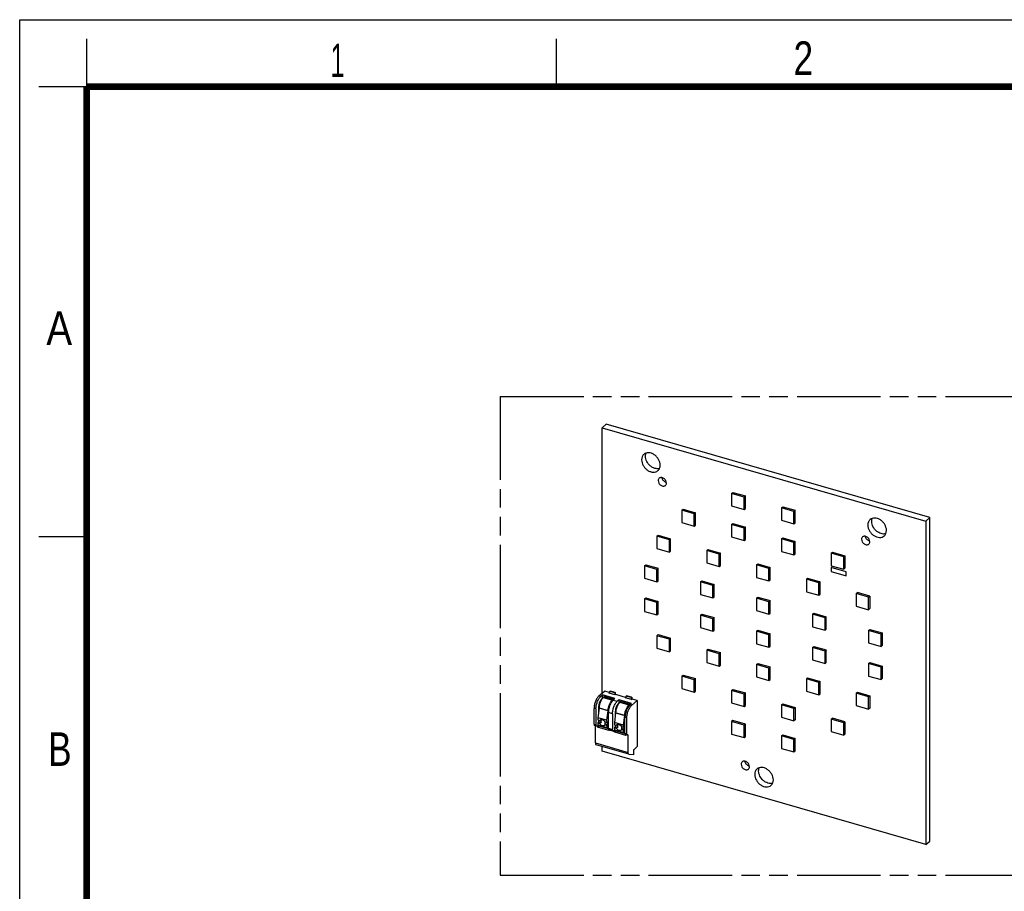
# Model space of a CAD drawing. Header units: millimetres. Extents: x 0 to 210, y 0 to 297.
# Tile 3 of 8: x 0 to 103, y 206 to 297. Entities that reach past the tile are written whole.
import ezdxf

# ---------------------------------------------------------------- set-up
doc = ezdxf.new("R2010")
doc.units = ezdxf.units.MM
doc.header["$LTSCALE"] = 19.36
doc.linetypes.add('PHANTOM', pattern=[0.8, 0.45, -0.05, 0.1, -0.05, 0.1, -0.05])
doc.layers.get('0').update_dxf_attribs({"linetype": 'CONTINUOUS'})
doc.layers.add('DEFAULT_3', color=7, linetype='PHANTOM')
doc.styles.add('TEXTSTYLE_2', font='txt', dxfattribs={"width": 0.75})

msp = doc.modelspace()

# ---------------------------------------------------------------- linework, layer by layer
at = {"color": 2, "linetype": 'Continuous'}
for p, q in [((0, 0), (0, 297)), ((0, 297), (210, 297)), ((7, 290), (7, 295)), ((56, 290), (56, 295)), ((7, 290), (2, 290)), ((7, 243), (2, 243))]:
    msp.add_line(p, q, dxfattribs=at)
at = {"color": 7, "linetype": 'Continuous'}
for p, q in [((61.1769, 254.7658), (60.7644, 254.40857)), ((94.95189, 245.0158), (61.1769, 254.7658)), ((60.7644, 226.69551), (60.7644, 254.40857)), ((60.7644, 254.40857), (94.53939, 244.65857)), ((74.2738, 247.54347), (74.4043, 247.65648)), ((74.4043, 247.65648), (75.70334, 247.28148)), ((74.2738, 247.54347), (74.2738, 246.24443)), ((75.57284, 247.16847), (74.2738, 247.54347)), ((75.70334, 247.28148), (75.57284, 247.16847)), ((75.57284, 245.86943), (75.57284, 247.16847)), ((75.70334, 245.98245), (75.70334, 247.28148)), ((69.07765, 245.79587), (69.20815, 245.90889)), ((69.07765, 245.79587), (69.07765, 244.49683)), ((70.37668, 245.42087), (69.07765, 245.79587)), ((69.20815, 245.90889), (70.50718, 245.53389)), ((70.50718, 245.53389), (70.37668, 245.42087)), ((70.50718, 244.23485), (70.50718, 245.53389)), ((74.2738, 246.24443), (75.57284, 245.86943)), ((75.57284, 245.86943), (75.70334, 245.98245)), ((79.46995, 246.04347), (79.60045, 246.15648)), ((79.46995, 246.04347), (79.46995, 244.74443)), ((80.76899, 245.66847), (79.46995, 246.04347)), ((79.60045, 246.15648), (80.89949, 245.78148)), ((80.89949, 245.78148), (80.76899, 245.66847)), ((80.76899, 244.36943), (80.76899, 245.66847)), ((80.89949, 244.48245), (80.89949, 245.78148)), ((69.07765, 244.49683), (70.37668, 244.12183)), ((70.37668, 244.12183), (70.37668, 245.42087)), ((79.46995, 244.74443), (80.76899, 244.36943)), ((80.76899, 244.36943), (80.89949, 244.48245)), ((94.95189, 245.0158), (94.53939, 244.65857)), ((94.53939, 244.65857), (94.53939, 210.88358)), ((94.95189, 211.24081), (94.95189, 245.0158)), ((70.37668, 244.12183), (70.50718, 244.23485)), ((74.2738, 244.29587), (74.4043, 244.40889)), ((74.2738, 244.29587), (74.2738, 242.99683)), ((75.57284, 243.92087), (74.2738, 244.29587)), ((74.4043, 244.40889), (75.70334, 244.03389)), ((75.70334, 244.03389), (75.57284, 243.92087)), ((75.57284, 242.62183), (75.57284, 243.92087)), ((75.70334, 242.73485), (75.70334, 244.03389)), ((66.47957, 243.08177), (66.61007, 243.19479)), ((66.47957, 243.08177), (66.47957, 241.78273)), ((67.77861, 242.70677), (66.47957, 243.08177)), ((66.61007, 243.19479), (67.90911, 242.81979)), ((67.90911, 242.81979), (67.77861, 242.70677)), ((67.77861, 241.40773), (67.77861, 242.70677)), ((67.90911, 241.52075), (67.90911, 242.81979)), ((74.2738, 242.99683), (75.57284, 242.62183)), ((75.57284, 242.62183), (75.70334, 242.73485)), ((79.46995, 242.79587), (79.60045, 242.90889)), ((79.46995, 242.79587), (79.46995, 241.49683)), ((80.76899, 242.42087), (79.46995, 242.79587)), ((79.60045, 242.90889), (80.89949, 242.53389)), ((80.89949, 242.53389), (80.76899, 242.42087)), ((80.89949, 241.23485), (80.89949, 242.53389)), ((66.47957, 241.78273), (67.77861, 241.40773)), ((67.77861, 241.40773), (67.90911, 241.52075)), ((71.67572, 241.58177), (71.80622, 241.69479)), ((71.67572, 241.58177), (71.67572, 240.28273)), ((72.97476, 241.20677), (71.67572, 241.58177)), ((71.80622, 241.69479), (73.10526, 241.31979)), ((79.46995, 241.49683), (80.76899, 241.12183)), ((80.76899, 241.12183), (80.76899, 242.42087)), ((84.6661, 241.29587), (84.7966, 241.40889)), ((84.7966, 241.40889), (86.09564, 241.03389)), ((73.10526, 241.31979), (72.97476, 241.20677)), ((72.97476, 239.90773), (72.97476, 241.20677)), ((73.10526, 240.02075), (73.10526, 241.31979)), ((80.76899, 241.12183), (80.89949, 241.23485)), ((84.6661, 241.29587), (84.6661, 239.99683)), ((85.96514, 240.92087), (84.6661, 241.29587)), ((85.96514, 240.92087), (86.09564, 241.03389)), ((85.96514, 239.62183), (85.96514, 240.92087)), ((86.09564, 241.03389), (86.09564, 239.73485)), ((65.18053, 239.99267), (65.31103, 240.10569)), ((65.18053, 239.99267), (65.18053, 238.69363)), ((66.47957, 239.61767), (65.18053, 239.99267)), ((65.31103, 240.10569), (66.61007, 239.73069)), ((66.61007, 239.73069), (66.47957, 239.61767)), ((66.47957, 238.31863), (66.47957, 239.61767)), ((66.61007, 238.43165), (66.61007, 239.73069)), ((71.67572, 240.28273), (72.97476, 239.90773)), ((72.97476, 239.90773), (73.10526, 240.02075)), ((76.87187, 240.08177), (77.00237, 240.19479)), ((76.87187, 240.08177), (76.87187, 238.78273)), ((78.17091, 239.70677), (76.87187, 240.08177)), ((77.00237, 240.19479), (78.30141, 239.81979)), ((78.30141, 239.81979), (78.17091, 239.70677)), ((78.17091, 238.40773), (78.17091, 239.70677)), ((78.30141, 238.52075), (78.30141, 239.81979)), ((84.6542, 239.81177), (84.6667, 239.82259)), ((84.6542, 239.81177), (84.6542, 239.37875)), ((86.21305, 239.36177), (84.6542, 239.81177)), ((84.6542, 239.37875), (86.21305, 238.92875)), ((84.6661, 239.99683), (85.96514, 239.62183)), ((86.22555, 239.37259), (84.6667, 239.82259)), ((86.09564, 239.73485), (85.96514, 239.62183)), ((86.21305, 239.36177), (86.22555, 239.37259)), ((86.21305, 238.92875), (86.21305, 239.36177)), ((86.22555, 238.93958), (86.22555, 239.37259)), ((65.18053, 238.69363), (66.47957, 238.31863)), ((66.47957, 238.31863), (66.61007, 238.43165)), ((71.0262, 238.30517), (71.1567, 238.41819)), ((71.1567, 238.41819), (72.45574, 238.04319)), ((76.87187, 238.78273), (78.17091, 238.40773)), ((78.17091, 238.40773), (78.30141, 238.52075)), ((82.06803, 238.58177), (82.19853, 238.69479)), ((82.06803, 238.58177), (82.06803, 237.28273)), ((83.36707, 238.20677), (82.06803, 238.58177)), ((82.19853, 238.69479), (83.49757, 238.31979)), ((83.49757, 238.31979), (83.36707, 238.20677)), ((83.49757, 237.02075), (83.49757, 238.31979)), ((86.21305, 238.92875), (86.22555, 238.93958)), ((71.0262, 238.30517), (71.0262, 237.00613)), ((72.32524, 237.93017), (71.0262, 238.30517)), ((72.45574, 238.04319), (72.32524, 237.93017)), ((72.32524, 236.63113), (72.32524, 237.93017)), ((72.45574, 236.74415), (72.45574, 238.04319)), ((83.36707, 236.90773), (83.36707, 238.20677)), ((65.18053, 236.52857), (65.31103, 236.64158)), ((65.18053, 236.52857), (65.18053, 235.22953)), ((66.47957, 236.15357), (65.18053, 236.52857)), ((65.31103, 236.64158), (66.61007, 236.26658)), ((66.61007, 236.26658), (66.47957, 236.15357)), ((66.61007, 234.96755), (66.61007, 236.26658)), ((71.0262, 237.00613), (72.32524, 236.63113)), ((72.32524, 236.63113), (72.45574, 236.74415)), ((76.87187, 236.61767), (77.00237, 236.73069)), ((76.87187, 236.61767), (76.87187, 235.31863)), ((78.17091, 236.24267), (76.87187, 236.61767)), ((77.00237, 236.73069), (78.30141, 236.35569)), ((78.30141, 236.35569), (78.17091, 236.24267)), ((78.30141, 235.05665), (78.30141, 236.35569)), ((82.06803, 237.28273), (83.36707, 236.90773)), ((83.36707, 236.90773), (83.49757, 237.02075)), ((87.26418, 237.08177), (87.39468, 237.19479)), ((88.56322, 236.70677), (87.26418, 237.08177)), ((87.26418, 237.08177), (87.26418, 235.78273)), ((88.69372, 236.81979), (87.39468, 237.19479)), ((88.56322, 236.70677), (88.69372, 236.81979)), ((88.56322, 235.40773), (88.56322, 236.70677)), ((88.69372, 236.81979), (88.69372, 235.52075)), ((66.47957, 234.85453), (66.47957, 236.15357)), ((76.87187, 235.31863), (78.17091, 234.94363)), ((78.17091, 234.94363), (78.17091, 236.24267)), ((87.26418, 235.78273), (88.56322, 235.40773)), ((88.56322, 235.40773), (88.69372, 235.52075)), ((65.18053, 235.22953), (66.47957, 234.85453)), ((66.47957, 234.85453), (66.61007, 234.96755)), ((71.0262, 234.84107), (71.1567, 234.95408)), ((71.0262, 234.84107), (71.0262, 233.54203)), ((72.32524, 234.46607), (71.0262, 234.84107)), ((71.1567, 234.95408), (72.45574, 234.57908)), ((72.45574, 234.57908), (72.32524, 234.46607)), ((72.32524, 233.16703), (72.32524, 234.46607)), ((72.45574, 233.28005), (72.45574, 234.57908)), ((78.17091, 234.94363), (78.30141, 235.05665)), ((82.71755, 234.93017), (82.84805, 235.04319)), ((84.01658, 234.55517), (82.71755, 234.93017)), ((82.71755, 234.93017), (82.71755, 233.63113)), ((82.84805, 235.04319), (84.14708, 234.66819)), ((84.14708, 234.66819), (84.01658, 234.55517)), ((84.01658, 233.25613), (84.01658, 234.55517)), ((84.14708, 233.36915), (84.14708, 234.66819)), ((71.0262, 233.54203), (72.32524, 233.16703)), ((72.32524, 233.16703), (72.45574, 233.28005)), ((76.87187, 233.15357), (77.00237, 233.26658)), ((77.00237, 233.26658), (78.30141, 232.89158)), ((82.71755, 233.63113), (84.01658, 233.25613)), ((84.01658, 233.25613), (84.14708, 233.36915)), ((88.56322, 233.24267), (88.69372, 233.35569)), ((89.86226, 232.86767), (88.56322, 233.24267)), ((88.56322, 233.24267), (88.56322, 231.94363)), ((88.69372, 233.35569), (89.99276, 232.98069)), ((66.47957, 232.68947), (66.61007, 232.80248)), ((66.47957, 232.68947), (66.47957, 231.39043)), ((67.77861, 232.31447), (66.47957, 232.68947)), ((66.61007, 232.80248), (67.90911, 232.42748)), ((67.90911, 232.42748), (67.77861, 232.31447)), ((67.77861, 231.01543), (67.77861, 232.31447)), ((67.90911, 231.12844), (67.90911, 232.42748)), ((76.87187, 233.15357), (76.87187, 231.85453)), ((78.17091, 232.77857), (76.87187, 233.15357)), ((78.30141, 232.89158), (78.17091, 232.77857)), ((78.17091, 231.47953), (78.17091, 232.77857)), ((78.30141, 231.59255), (78.30141, 232.89158)), ((89.86226, 232.86767), (89.99276, 232.98069)), ((89.86226, 231.56863), (89.86226, 232.86767)), ((89.99276, 232.98069), (89.99276, 231.68165)), ((66.47957, 231.39043), (67.77861, 231.01543)), ((67.77861, 231.01543), (67.90911, 231.12844)), ((71.67572, 231.18947), (71.80622, 231.30248)), ((71.67572, 231.18947), (71.67572, 229.89043)), ((72.97476, 230.81447), (71.67572, 231.18947)), ((71.80622, 231.30248), (73.10526, 230.92748)), ((76.87187, 231.85453), (78.17091, 231.47953)), ((78.17091, 231.47953), (78.30141, 231.59255)), ((82.71755, 231.46607), (82.84805, 231.57908)), ((84.01658, 231.09107), (82.71755, 231.46607)), ((82.71755, 231.46607), (82.71755, 230.16703)), ((82.84805, 231.57908), (84.14708, 231.20408)), ((84.14708, 231.20408), (84.01658, 231.09107)), ((84.14708, 229.90505), (84.14708, 231.20408)), ((88.56322, 231.94363), (89.86226, 231.56863)), ((89.99276, 231.68165), (89.86226, 231.56863)), ((73.10526, 230.92748), (72.97476, 230.81447)), ((72.97476, 229.51543), (72.97476, 230.81447)), ((73.10526, 229.62844), (73.10526, 230.92748)), ((82.71755, 230.16703), (84.01658, 229.79203)), ((84.01658, 229.79203), (84.01658, 231.09107)), ((71.67572, 229.89043), (72.97476, 229.51543)), ((72.97476, 229.51543), (73.10526, 229.62844)), ((76.87187, 229.68947), (77.00237, 229.80248)), ((78.17091, 229.31447), (76.87187, 229.68947)), ((76.87187, 229.68947), (76.87187, 228.39043)), ((77.00237, 229.80248), (78.30141, 229.42748)), ((78.30141, 229.42748), (78.17091, 229.31447)), ((78.17091, 228.01543), (78.17091, 229.31447)), ((78.30141, 228.12844), (78.30141, 229.42748)), ((84.01658, 229.79203), (84.14708, 229.90505)), ((88.56322, 229.77857), (88.69372, 229.89158)), ((89.86226, 229.40357), (88.56322, 229.77857)), ((88.56322, 229.77857), (88.56322, 228.47953)), ((88.69372, 229.89158), (89.99276, 229.51658)), ((89.86226, 229.40357), (89.99276, 229.51658)), ((89.86226, 228.10453), (89.86226, 229.40357)), ((89.99276, 229.51658), (89.99276, 228.21755)), ((69.07765, 228.47536), (69.20815, 228.58838)), ((69.07765, 228.47536), (69.07765, 227.17633)), ((70.37668, 228.10036), (69.07765, 228.47536)), ((69.20815, 228.58838), (70.50718, 228.21338)), ((70.50718, 228.21338), (70.37668, 228.10036)), ((70.37668, 226.80133), (70.37668, 228.10036)), ((70.50718, 226.91434), (70.50718, 228.21338)), ((76.87187, 228.39043), (78.17091, 228.01543)), ((78.17091, 228.01543), (78.30141, 228.12844)), ((82.06803, 228.18947), (82.19853, 228.30248)), ((83.36707, 227.81447), (82.06803, 228.18947)), ((82.06803, 228.18947), (82.06803, 226.89043)), ((82.19853, 228.30248), (83.49757, 227.92748)), ((88.56322, 228.47953), (89.86226, 228.10453)), ((89.99276, 228.21755), (89.86226, 228.10453)), ((69.07765, 227.17633), (70.37668, 226.80133)), ((74.2738, 226.97536), (74.4043, 227.08838)), ((74.4043, 227.08838), (75.70334, 226.71338)), ((83.49757, 227.92748), (83.36707, 227.81447)), ((83.36707, 226.51543), (83.36707, 227.81447)), ((83.49757, 226.62844), (83.49757, 227.92748)), ((60.42036, 226.39756), (61.00786, 226.90635)), ((60.80271, 226.50369), (60.61521, 226.34131)), ((60.78931, 226.14568), (60.71286, 226.07947)), ((60.80271, 226.16171), (60.80271, 226.50369)), ((62.10175, 226.12869), (60.80271, 226.50369)), ((60.87592, 226.23719), (60.92592, 226.28049)), ((61.54912, 226.7501), (61.00786, 226.90635)), ((61.48662, 226.69598), (61.54912, 226.7501)), ((62.09284, 226.52098), (61.48662, 226.69598)), ((61.54912, 226.67794), (61.54912, 226.7501)), ((61.55492, 226.87833), (61.59242, 226.91081)), ((61.55492, 226.67626), (61.55492, 226.87833)), ((62.07454, 226.72833), (61.55492, 226.87833)), ((62.11204, 226.76081), (61.59242, 226.91081)), ((61.87855, 226.00549), (61.82855, 225.96219)), ((61.91425, 225.96631), (62.10175, 226.12869)), ((61.92855, 226.13539), (61.92855, 225.97869)), ((62.11204, 226.76081), (62.07454, 226.72833)), ((62.07454, 226.72833), (62.07454, 226.52626)), ((62.15534, 226.5751), (62.09284, 226.52098)), ((62.11204, 226.76081), (62.15004, 226.7279)), ((62.15004, 226.5751), (62.15004, 226.7279)), ((62.15534, 226.5751), (63.28117, 226.2501)), ((62.53476, 226.00369), (62.34726, 225.84131)), ((62.53476, 225.66171), (62.53476, 226.00369)), ((63.8338, 225.62869), (62.53476, 226.00369)), ((63.21867, 226.19598), (63.28117, 226.2501)), ((63.82489, 226.02098), (63.21867, 226.19598)), ((63.28117, 226.17794), (63.28117, 226.2501)), ((63.28697, 226.37833), (63.32447, 226.41081)), ((63.28697, 226.17626), (63.28697, 226.37833)), ((63.80659, 226.22833), (63.28697, 226.37833)), ((63.84409, 226.26081), (63.32447, 226.41081)), ((63.84409, 226.26081), (63.80659, 226.22833)), ((63.80659, 226.22833), (63.80659, 226.02626)), ((63.82489, 226.02098), (63.88739, 226.0751)), ((63.84409, 226.26081), (63.88209, 226.2279)), ((63.88209, 226.0751), (63.88209, 226.2279)), ((64.42866, 225.91885), (63.88739, 226.0751)), ((70.37668, 226.80133), (70.50718, 226.91434)), ((75.57284, 226.60036), (74.2738, 226.97536)), ((74.2738, 226.97536), (74.2738, 225.67633)), ((75.70334, 226.71338), (75.57284, 226.60036)), ((75.57284, 225.30133), (75.57284, 226.60036)), ((75.70334, 225.41434), (75.70334, 226.71338)), ((82.06803, 226.89043), (83.36707, 226.51543)), ((83.36707, 226.51543), (83.49757, 226.62844)), ((87.26418, 226.68947), (87.39468, 226.80248)), ((88.56322, 226.31447), (87.26418, 226.68947)), ((87.26418, 226.68947), (87.26418, 225.39043)), ((87.39468, 226.80248), (88.69372, 226.42748)), ((88.56322, 226.31447), (88.69372, 226.42748)), ((88.56322, 225.01543), (88.56322, 226.31447)), ((88.69372, 226.42748), (88.69372, 225.12844)), ((59.92036, 223.45577), (59.92036, 225.09853)), ((60.11521, 225.04228), (60.11521, 223.39952)), ((60.43795, 225.13216), (60.31303, 224.13246)), ((60.40079, 225.29627), (60.38298, 224.69227)), ((62.52136, 225.64568), (62.44491, 225.57947)), ((62.60797, 225.73719), (62.65797, 225.78049)), ((63.6106, 225.50549), (63.5606, 225.46219)), ((63.6463, 225.46631), (63.8338, 225.62869)), ((63.6606, 225.63539), (63.6606, 225.47869)), ((63.84116, 225.41006), (64.42866, 225.91885)), ((64.42866, 225.91885), (64.42866, 221.11241)), ((74.2738, 225.67633), (75.57284, 225.30133)), ((75.57284, 225.30133), (75.70334, 225.41434)), ((79.46995, 225.47536), (79.60045, 225.58838)), ((80.76899, 225.10036), (79.46995, 225.47536)), ((79.46995, 225.47536), (79.46995, 224.17633)), ((79.60045, 225.58838), (80.89949, 225.21338)), ((80.76899, 225.10036), (80.89949, 225.21338)), ((80.76899, 223.80133), (80.76899, 225.10036)), ((80.89949, 225.21338), (80.89949, 223.91434)), ((87.26418, 225.39043), (88.56322, 225.01543)), ((88.69372, 225.12844), (88.56322, 225.01543)), ((60.31303, 224.13246), (60.3202, 223.90151)), ((61.26566, 223.85746), (60.31303, 224.13246)), ((61.26566, 223.85746), (61.39058, 224.85716)), ((61.41425, 223.02452), (61.41425, 224.66728)), ((61.84726, 224.54228), (61.84726, 222.89952)), ((62.17, 224.63216), (62.04508, 223.63246)), ((62.13284, 224.79627), (62.11503, 224.19227)), ((62.99771, 223.35746), (63.12263, 224.35716)), ((63.1463, 222.52452), (63.1463, 224.16728)), ((63.34116, 222.46827), (63.34116, 224.11103)), ((79.46995, 224.17633), (80.76899, 223.80133)), ((84.6661, 223.97536), (84.7966, 224.08838)), ((85.96514, 223.60036), (84.6661, 223.97536)), ((84.6661, 223.97536), (84.6661, 222.67633)), ((86.09564, 223.71338), (84.7966, 224.08838)), ((60.17087, 223.26758), (59.97602, 223.32383)), ((60.05786, 221.4937), (60.05786, 223.26235)), ((60.17771, 223.26615), (60.1709, 223.26768)), ((60.22771, 223.25945), (60.17771, 223.26615)), ((60.23045, 223.25887), (60.22771, 223.25945)), ((60.32041, 223.60008), (60.31375, 223.3742)), ((60.3202, 223.90151), (60.51626, 223.84492)), ((60.38401, 223.68884), (60.32041, 223.60008)), ((60.32041, 223.60008), (60.5222, 223.54182)), ((61.28857, 223.04184), (60.33594, 223.31684)), ((60.33931, 223.1445), (61.46515, 222.8195)), ((60.38969, 223.88145), (60.38401, 223.68884)), ((60.6574, 223.60992), (60.38401, 223.68884)), ((61.42087, 222.96218), (60.45181, 223.24192)), ((61.33664, 223.41384), (61.06325, 223.49276)), ((61.07124, 223.38333), (61.27303, 223.32508)), ((61.07678, 223.68311), (61.27283, 223.62651)), ((61.27283, 223.62651), (61.26566, 223.85746)), ((61.26637, 223.0992), (61.27303, 223.32508)), ((61.34318, 223.63572), (61.27283, 223.62651)), ((61.27303, 223.32508), (61.33664, 223.41384)), ((61.31369, 223.04916), (61.36362, 223.08787)), ((61.33664, 223.41384), (61.34318, 223.63572)), ((61.36362, 223.08787), (61.36689, 223.19881)), ((61.41425, 223.1373), (61.36549, 223.15137)), ((61.36689, 223.19881), (61.41425, 223.23982)), ((62.04508, 223.63246), (62.05225, 223.40151)), ((62.99771, 223.35746), (62.04508, 223.63246)), ((62.05246, 223.10008), (62.0458, 222.8742)), ((62.05225, 223.40151), (62.24831, 223.34492)), ((62.11606, 223.18884), (62.05246, 223.10008)), ((62.05246, 223.10008), (62.25425, 223.04182)), ((62.12174, 223.38145), (62.11606, 223.18884)), ((62.38945, 223.10992), (62.11606, 223.18884)), ((63.06869, 222.91384), (62.7953, 222.99276)), ((62.80883, 223.18311), (63.00488, 223.12651)), ((63.00488, 223.12651), (62.99771, 223.35746)), ((63.07523, 223.13572), (63.00488, 223.12651)), ((63.00508, 222.82508), (63.06869, 222.91384)), ((63.06869, 222.91384), (63.07523, 223.13572)), ((74.4043, 223.84079), (74.2738, 223.72777)), ((75.57284, 223.35277), (74.2738, 223.72777)), ((74.2738, 223.72777), (74.2738, 222.42873)), ((75.70334, 223.46579), (74.4043, 223.84079)), ((75.57284, 223.35277), (75.70334, 223.46579)), ((75.57284, 222.05373), (75.57284, 223.35277)), ((75.70334, 222.16675), (75.70334, 223.46579)), ((80.89949, 223.91434), (80.76899, 223.80133)), ((85.96514, 223.60036), (86.09564, 223.71338)), ((85.96514, 222.30133), (85.96514, 223.60036)), ((86.09564, 223.71338), (86.09564, 222.41434)), ((61.90293, 222.76758), (61.46991, 222.89258)), ((61.53059, 222.83053), (61.53586, 222.83569)), ((61.90976, 222.76615), (61.90295, 222.76768)), ((61.95976, 222.75945), (61.90976, 222.76615)), ((61.9625, 222.75887), (61.95976, 222.75945)), ((63.02062, 222.54184), (62.06799, 222.81684)), ((62.07137, 222.6445), (63.1972, 222.3195)), ((63.15292, 222.46218), (62.18387, 222.74192)), ((62.80329, 222.88333), (63.00508, 222.82508)), ((62.99843, 222.5992), (63.00508, 222.82508)), ((63.04574, 222.54916), (63.09567, 222.58787)), ((63.09567, 222.58787), (63.09894, 222.69881)), ((63.1463, 222.6373), (63.09754, 222.65137)), ((63.09894, 222.69881), (63.1463, 222.73982)), ((63.39682, 222.33633), (63.20196, 222.39258)), ((63.26264, 222.33053), (63.26791, 222.33569)), ((63.40366, 222.3349), (63.39685, 222.33643)), ((63.45366, 222.3282), (63.40366, 222.3349)), ((63.45638, 222.32759), (63.45366, 222.3282)), ((63.47866, 220.5062), (63.47866, 222.27485)), ((74.2738, 222.42873), (75.57284, 222.05373)), ((75.57284, 222.05373), (75.70334, 222.16675)), ((79.46995, 222.22777), (79.60045, 222.34079)), ((80.76899, 221.85277), (79.46995, 222.22777)), ((79.46995, 222.22777), (79.46995, 220.92873)), ((79.60045, 222.34079), (80.89949, 221.96579)), ((80.89949, 221.96579), (80.76899, 221.85277)), ((80.89949, 220.66675), (80.89949, 221.96579)), ((84.6661, 222.67633), (85.96514, 222.30133)), ((85.96514, 222.30133), (86.09564, 222.41434)), ((63.56215, 220.30829), (60.14135, 221.29579)), ((60.7644, 220.63358), (60.7644, 221.11593)), ((64.05991, 220.79307), (64.42866, 221.11241)), ((79.46995, 220.92873), (80.76899, 220.55373)), ((80.76899, 220.55373), (80.76899, 221.85277)), ((94.53939, 210.88358), (60.7644, 220.63358)), ((63.57241, 220.30614), (63.56219, 220.30843)), ((64.05991, 220.24082), (63.57241, 220.30614)), ((64.05991, 220.24082), (64.05991, 220.79307)), ((64.07024, 220.24832), (64.07024, 220.80202)), ((80.76899, 220.55373), (80.89949, 220.66675)), ((94.53939, 210.88358), (94.95189, 211.24081))]:
    msp.add_line(p, q, dxfattribs=at)
at = {"color": 9, "linetype": 'Continuous'}
for p, q in [((60.42036, 226.39756), (60.61521, 226.34131)), ((60.71286, 226.07947), (60.73492, 226.0731)), ((60.87592, 226.23719), (61.82855, 225.96219)), ((61.87855, 226.00549), (60.92592, 226.28049)), ((60.97592, 226.41039), (61.92855, 226.13539)), ((60.11521, 225.04228), (59.92036, 225.09853)), ((60.45048, 225.28192), (60.40079, 225.29627)), ((61.39058, 224.85716), (60.43795, 225.13216)), ((60.43926, 225.14837), (61.39189, 224.87337)), ((61.91425, 225.96631), (62.34726, 225.84131)), ((62.44491, 225.57947), (62.46697, 225.5731)), ((62.60797, 225.73719), (63.5606, 225.46219)), ((63.6106, 225.50549), (62.65797, 225.78049)), ((62.70797, 225.91039), (63.6606, 225.63539)), ((63.6463, 225.46631), (63.84116, 225.41006)), ((61.84726, 224.54228), (61.41425, 224.66728)), ((62.18253, 224.78192), (62.13284, 224.79627)), ((63.12263, 224.35716), (62.17, 224.63216)), ((62.17131, 224.64836), (63.12394, 224.37336)), ((63.34116, 224.11103), (63.1463, 224.16728)), ((59.92036, 223.45577), (60.11521, 223.39952)), ((60.26881, 223.20145), (60.05786, 223.26235)), ((60.24353, 223.24815), (60.33033, 223.32332)), ((60.31375, 223.3742), (61.26637, 223.0992)), ((60.45181, 223.24192), (60.33931, 223.1445)), ((61.41425, 223.02452), (61.84726, 222.89952)), ((61.46515, 222.8195), (61.52963, 222.87534)), ((62.00087, 222.70145), (61.53586, 222.83569)), ((61.97559, 222.74815), (62.06238, 222.82332)), ((62.0458, 222.8742), (62.99843, 222.5992)), ((62.18387, 222.74192), (62.07137, 222.6445)), ((63.1463, 222.52452), (63.34116, 222.46827)), ((63.1972, 222.3195), (63.26168, 222.37534)), ((63.47866, 222.27485), (63.26791, 222.33569)), ((60.05786, 221.4937), (63.47866, 220.5062))]:
    msp.add_line(p, q, dxfattribs=at)
at = {"color": 7, "linetype": 'Continuous', "const_width": 0.7}
for points in [[(7, 7), (7, 290)], [(7, 290), (203, 290)]]:
    msp.add_lwpolyline(points, dxfattribs=at)
at = {"color": 7, "linetype": 'Continuous'}
for centre, radius, start, end in [((61.71482, 225.40107), 1.18908, 144.1259611, 147.2691137), ((62.00952, 225.09142), 1.57129, 174.2105719, 177.9227927), ((62.19594, 225.07241), 1.75868, 170.8080666, 174.2071206), ((63.44688, 224.90106), 1.18909, 144.1259842, 147.2693517), ((63.34729, 224.64448), 1.93379, 172.2016462, 175.8185699), ((63.74172, 224.59141), 1.57143, 174.2113767, 177.9232917), ((63.92797, 224.57242), 1.75865, 170.8087929, 174.2079342), ((65.07934, 224.14448), 1.93379, 172.2016462, 175.8185699), ((60.55983, 223.37217), 0.33754, 208.5327632, 210.3702528), ((60.46949, 223.36958), 0.15581, 178.3006418, 179.9894282), ((60.6676, 223.4908), 0.45213, 26.5060101, 29.0692594), ((60.67906, 223.49655), 0.4393, 25.1295123, 26.5010684), ((61.42211, 223.09458), 0.15581, 178.3006418, 179.9894282), ((62.39965, 222.9908), 0.45213, 26.5060101, 29.0692594), ((62.41111, 222.99655), 0.4393, 25.1295123, 26.5010684), ((62.20154, 222.86958), 0.15581, 178.3006418, 179.9894282), ((63.15417, 222.59458), 0.15581, 178.3006418, 179.9894282)]:
    msp.add_arc(centre, radius, start, end, dxfattribs=at)
msp.add_ellipse((62.97024, 220.52332), major_axis=(1.09986, -0.27613), ratio=0.063031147, start_param=-0.12135933, end_param=0.01582328, dxfattribs=at)
for points, knots in [([(66.82658, 250.4935), (66.82658, 250.70365), (66.72189, 251.0297), (66.45985, 251.37943), (66.2041, 251.59753), (65.91655, 251.74319), (65.62034, 251.80346), (65.3404, 251.76981), (65.18066, 251.68133), (65.11582, 251.62516)], [0, 0, 0, 0, 0.256476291, 0.39454764, 0.531644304, 0.662631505, 0.784008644, 0.895307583, 1, 1, 1, 1]), ([(65.29052, 251.41324), (65.29052, 251.44395), (65.29607, 251.56164), (65.32531, 251.67878), (65.36158, 251.75799)], [0, 0, 0, 0, 0.260658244, 1, 1, 1, 1]), ([(65.11582, 251.62516), (65.03946, 251.55899), (64.91354, 251.37933), (64.87802, 251.16548), (64.87802, 251.056)], [0, 0, 0, 0, 0.479955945, 1, 1, 1, 1]), ([(64.87802, 251.056), (64.87802, 250.84586), (64.9827, 250.51981), (65.24474, 250.17007), (65.50049, 249.95197), (65.78804, 249.80631), (66.08425, 249.74604), (66.3642, 249.7797), (66.52394, 249.86818), (66.58877, 249.92435)], [0, 0, 0, 0, 0.256476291, 0.39454764, 0.531644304, 0.662631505, 0.784008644, 0.895307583, 1, 1, 1, 1]), ([(66.75448, 250.14836), (66.67867, 250.12617), (66.51268, 250.10652), (66.2581, 250.1486), (66.00543, 250.25627), (65.69224, 250.47774), (65.39415, 250.85678), (65.29052, 251.23269), (65.29052, 251.41324)], [0, 0, 0, 0, 0.108807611, 0.226088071, 0.351795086, 0.483826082, 0.751301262, 1, 1, 1, 1]), ([(66.58877, 249.92435), (66.66514, 249.99051), (66.79106, 250.17018), (66.82658, 250.38402), (66.82658, 250.4935)], [0, 0, 0, 0, 0.479955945, 1, 1, 1, 1]), ([(66.71577, 249.1332), (66.68181, 249.10381), (66.62586, 249.02394), (66.61007, 248.9289), (66.61007, 248.88024)], [0, 0, 0, 0, 0.479932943, 1, 1, 1, 1]), ([(66.61007, 248.88024), (66.61007, 248.78684), (66.67188, 248.5935), (66.84218, 248.4123), (67.0145, 248.32481), (67.14618, 248.29806), (67.2706, 248.31299), (67.34157, 248.35234), (67.3704, 248.37729)], [0, 0, 0, 0, 0.256957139, 0.530804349, 0.662028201, 0.78362588, 0.895121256, 1, 1, 1, 1]), ([(67.4761, 248.63024), (67.4761, 248.72365), (67.41429, 248.91698), (67.24398, 249.09818), (67.07167, 249.18568), (66.93999, 249.21243), (66.81557, 249.1975), (66.7446, 249.15814), (66.71577, 249.1332)], [0, 0, 0, 0, 0.256957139, 0.530804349, 0.662028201, 0.78362588, 0.895121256, 1, 1, 1, 1]), ([(67.38966, 248.70356), (67.29248, 248.74658), (67.12353, 248.88644), (67.03538, 249.08897), (67.02492, 249.19194)], [0, 0, 0, 0, 0.506609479, 1, 1, 1, 1]), ([(67.3704, 248.37729), (67.40436, 248.40667), (67.4603, 248.48655), (67.4761, 248.58158), (67.4761, 248.63024)], [0, 0, 0, 0, 0.479932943, 1, 1, 1, 1]), ([(67.47244, 248.67494), (67.46548, 248.67667), (67.43729, 248.68439), (67.40981, 248.69464), (67.38966, 248.70356)], [0, 0, 0, 0, 0.245503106, 1, 1, 1, 1]), ([(88.71502, 244.81266), (88.63865, 244.74649), (88.51273, 244.56683), (88.47721, 244.35298), (88.47721, 244.2435)], [0, 0, 0, 0, 0.479955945, 1, 1, 1, 1]), ([(90.42577, 243.681), (90.42577, 243.89115), (90.32108, 244.2172), (90.05904, 244.56693), (89.8033, 244.78503), (89.51575, 244.93069), (89.21953, 244.99096), (88.93959, 244.95731), (88.77985, 244.86883), (88.71502, 244.81266)], [0, 0, 0, 0, 0.256476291, 0.39454764, 0.531644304, 0.662631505, 0.784008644, 0.895307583, 1, 1, 1, 1]), ([(88.88971, 244.60074), (88.88971, 244.63145), (88.89526, 244.74914), (88.92451, 244.86628), (88.96077, 244.94549)], [0, 0, 0, 0, 0.260658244, 1, 1, 1, 1]), ([(90.35368, 243.33586), (90.27787, 243.31367), (90.11187, 243.29402), (89.85729, 243.3361), (89.60462, 243.44377), (89.29144, 243.66524), (88.99334, 244.04428), (88.88971, 244.42019), (88.88971, 244.60074)], [0, 0, 0, 0, 0.108807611, 0.226088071, 0.351795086, 0.483826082, 0.751301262, 1, 1, 1, 1]), ([(88.47721, 244.2435), (88.47721, 244.03336), (88.5819, 243.70731), (88.84394, 243.35757), (89.09968, 243.13947), (89.38723, 242.99381), (89.68345, 242.93354), (89.96339, 242.9672), (90.12313, 243.05568), (90.18796, 243.11185)], [0, 0, 0, 0, 0.256476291, 0.39454764, 0.531644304, 0.662631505, 0.784008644, 0.895307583, 1, 1, 1, 1]), ([(90.18796, 243.11185), (90.26433, 243.17801), (90.39025, 243.35768), (90.42577, 243.57152), (90.42577, 243.681)], [0, 0, 0, 0, 0.479955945, 1, 1, 1, 1]), ([(87.93339, 243.0082), (87.89943, 242.97881), (87.84348, 242.89894), (87.82769, 242.8039), (87.82769, 242.75524)], [0, 0, 0, 0, 0.479932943, 1, 1, 1, 1]), ([(87.82769, 242.75524), (87.82769, 242.66184), (87.8895, 242.4685), (88.0598, 242.2873), (88.23212, 242.19981), (88.3638, 242.17306), (88.48822, 242.18799), (88.55919, 242.22734), (88.58802, 242.25229)], [0, 0, 0, 0, 0.256957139, 0.530804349, 0.662028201, 0.78362588, 0.895121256, 1, 1, 1, 1]), ([(88.69372, 242.50524), (88.69372, 242.59865), (88.63191, 242.79198), (88.46161, 242.97318), (88.28929, 243.06068), (88.15761, 243.08743), (88.03319, 243.0725), (87.96222, 243.03314), (87.93339, 243.0082)], [0, 0, 0, 0, 0.256957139, 0.530804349, 0.662028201, 0.78362588, 0.895121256, 1, 1, 1, 1]), ([(88.60728, 242.57856), (88.51011, 242.62158), (88.34115, 242.76144), (88.253, 242.96397), (88.24254, 243.06694)], [0, 0, 0, 0, 0.506609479, 1, 1, 1, 1]), ([(88.58802, 242.25229), (88.62198, 242.28167), (88.67793, 242.36155), (88.69372, 242.45658), (88.69372, 242.50524)], [0, 0, 0, 0, 0.479932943, 1, 1, 1, 1]), ([(88.69006, 242.54994), (88.6831, 242.55167), (88.65492, 242.55939), (88.62744, 242.56964), (88.60728, 242.57856)], [0, 0, 0, 0, 0.245503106, 1, 1, 1, 1]), ([(60.42036, 226.39756), (60.34465, 226.332), (60.20713, 226.15265), (60.05415, 225.83403), (59.94973, 225.47296), (59.92036, 225.22066), (59.92036, 225.09853)], [0, 0, 0, 0, 0.211139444, 0.468382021, 0.742537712, 1, 1, 1, 1]), ([(60.11521, 225.04228), (60.11521, 225.16441), (60.14459, 225.41671), (60.249, 225.77778), (60.40199, 226.0964), (60.5395, 226.27575), (60.61521, 226.34131)], [0, 0, 0, 0, 0.257462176, 0.531617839, 0.788860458, 1, 1, 1, 1]), ([(60.71286, 226.07947), (60.6673, 226.04002), (60.58402, 225.93286), (60.49008, 225.7419), (60.42388, 225.52408), (60.403, 225.3711), (60.40079, 225.29627)], [0, 0, 0, 0, 0.210017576, 0.465348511, 0.739124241, 1, 1, 1, 1]), ([(60.71454, 226.04399), (60.64981, 225.94343), (60.54377, 225.71842), (60.48007, 225.4787), (60.45985, 225.35335)], [0, 0, 0, 0, 0.485049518, 1, 1, 1, 1]), ([(60.87592, 226.23719), (60.86508, 226.2278), (60.81944, 226.1852), (60.77948, 226.13679), (60.7513, 226.09787)], [0, 0, 0, 0, 0.229825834, 1, 1, 1, 1]), ([(60.97592, 226.41039), (60.97592, 226.38527), (60.96546, 226.33867), (60.9426, 226.29494), (60.92592, 226.28049)], [0, 0, 0, 0, 0.532290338, 1, 1, 1, 1]), ([(61.8886, 226.01597), (61.89109, 226.01902), (61.90137, 226.03308), (61.90907, 226.04891), (61.9139, 226.06147)], [0, 0, 0, 0, 0.226375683, 1, 1, 1, 1]), ([(61.9139, 226.06147), (61.91624, 226.06754), (61.92422, 226.09143), (61.92855, 226.11671), (61.92855, 226.13539)], [0, 0, 0, 0, 0.258185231, 1, 1, 1, 1]), ([(61.39189, 224.87337), (61.39553, 224.97769), (61.42541, 225.19059), (61.51825, 225.49344), (61.64936, 225.75862), (61.76523, 225.90736), (61.82855, 225.96219)], [0, 0, 0, 0, 0.261477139, 0.535199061, 0.790188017, 1, 1, 1, 1]), ([(61.84821, 225.90151), (61.79475, 225.84287), (61.6954, 225.70269), (61.53406, 225.3763), (61.45753, 225.09815), (61.43138, 224.90687)], [0, 0, 0, 0, 0.218281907, 0.468924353, 1, 1, 1, 1]), ([(61.84726, 224.54228), (61.84726, 224.66441), (61.87664, 224.91671), (61.98105, 225.27778), (62.13404, 225.5964), (62.27155, 225.77575), (62.34726, 225.84131)], [0, 0, 0, 0, 0.257462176, 0.531617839, 0.788860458, 1, 1, 1, 1]), ([(61.91425, 225.96631), (61.90866, 225.96147), (61.88568, 225.94088), (61.86401, 225.91884), (61.84821, 225.90151)], [0, 0, 0, 0, 0.239706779, 1, 1, 1, 1]), ([(62.44491, 225.57947), (62.39935, 225.54002), (62.31607, 225.43286), (62.22213, 225.2419), (62.15593, 225.02408), (62.13505, 224.8711), (62.13284, 224.79627)], [0, 0, 0, 0, 0.210017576, 0.465348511, 0.739124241, 1, 1, 1, 1]), ([(62.44659, 225.54399), (62.38185, 225.44342), (62.27581, 225.21841), (62.21212, 224.97868), (62.1919, 224.85333)], [0, 0, 0, 0, 0.485050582, 1, 1, 1, 1]), ([(62.60797, 225.73719), (62.59713, 225.7278), (62.55149, 225.6852), (62.51153, 225.63679), (62.48335, 225.59787)], [0, 0, 0, 0, 0.229825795, 1, 1, 1, 1]), ([(62.70797, 225.91039), (62.70797, 225.88527), (62.69751, 225.83867), (62.67465, 225.79494), (62.65797, 225.78049)], [0, 0, 0, 0, 0.532290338, 1, 1, 1, 1]), ([(63.12394, 224.37337), (63.12758, 224.47769), (63.15746, 224.69059), (63.2503, 224.99344), (63.38141, 225.25862), (63.49728, 225.40736), (63.5606, 225.46219)], [0, 0, 0, 0, 0.261477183, 0.535199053, 0.790188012, 1, 1, 1, 1]), ([(63.58026, 225.40151), (63.5268, 225.34287), (63.42745, 225.20269), (63.26611, 224.8763), (63.18958, 224.59815), (63.16343, 224.40687)], [0, 0, 0, 0, 0.218281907, 0.468924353, 1, 1, 1, 1]), ([(63.34116, 224.11103), (63.34116, 224.23316), (63.37053, 224.48546), (63.47495, 224.84653), (63.62793, 225.16515), (63.76545, 225.3445), (63.84116, 225.41006)], [0, 0, 0, 0, 0.257462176, 0.531617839, 0.788860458, 1, 1, 1, 1]), ([(63.6463, 225.46631), (63.64071, 225.46147), (63.61773, 225.44088), (63.59606, 225.41884), (63.58026, 225.40151)], [0, 0, 0, 0, 0.239706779, 1, 1, 1, 1]), ([(63.62065, 225.51597), (63.62314, 225.51902), (63.63343, 225.53308), (63.64112, 225.54891), (63.64595, 225.56147)], [0, 0, 0, 0, 0.226375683, 1, 1, 1, 1]), ([(63.64595, 225.56147), (63.64829, 225.56754), (63.65627, 225.59143), (63.6606, 225.61671), (63.6606, 225.63539)], [0, 0, 0, 0, 0.258185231, 1, 1, 1, 1]), ([(60.51626, 223.84492), (60.53191, 223.87303), (60.5796, 223.92339), (60.64561, 223.94269), (60.67921, 223.94566)], [0, 0, 0, 0, 0.488233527, 1, 1, 1, 1]), ([(60.67921, 223.94566), (60.75247, 223.95214), (60.91191, 223.90031), (61.02287, 223.78226), (61.06277, 223.71047)], [0, 0, 0, 0, 0.472438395, 1, 1, 1, 1]), ([(61.41865, 224.78548), (61.41792, 224.77542), (61.41541, 224.73607), (61.41425, 224.69663), (61.41425, 224.66728)], [0, 0, 0, 0, 0.255675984, 1, 1, 1, 1]), ([(63.1507, 224.28548), (63.14997, 224.27542), (63.14746, 224.23607), (63.1463, 224.19663), (63.1463, 224.16728)], [0, 0, 0, 0, 0.255675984, 1, 1, 1, 1]), ([(59.92036, 223.45577), (59.92036, 223.43927), (59.92257, 223.39269), (59.9448, 223.33291), (59.97602, 223.32384)], [0, 0, 0, 0, 0.336660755, 1, 1, 1, 1]), ([(60.04955, 223.30296), (60.05099, 223.30044), (60.05656, 223.28761), (60.05786, 223.27336), (60.05786, 223.26235)], [0, 0, 0, 0, 0.208490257, 1, 1, 1, 1]), ([(60.17088, 223.26759), (60.16211, 223.27014), (60.13885, 223.2859), (60.11882, 223.33459), (60.11521, 223.37578), (60.11521, 223.39952)], [0, 0, 0, 0, 0.181270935, 0.52876932, 1, 1, 1, 1]), ([(60.24353, 223.24815), (60.24269, 223.24949), (60.23937, 223.25412), (60.23441, 223.25773), (60.23045, 223.25887)], [0, 0, 0, 0, 0.277809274, 1, 1, 1, 1]), ([(60.24354, 223.24814), (60.245, 223.24583), (60.25185, 223.23356), (60.25787, 223.22087), (60.26328, 223.21094)], [0, 0, 0, 0, 0.194667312, 1, 1, 1, 1]), ([(60.26881, 223.20145), (60.27281, 223.19464), (60.29046, 223.16963), (60.3175, 223.15079), (60.33931, 223.1445)], [0, 0, 0, 0, 0.258035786, 1, 1, 1, 1]), ([(60.31368, 223.36961), (60.31368, 223.36301), (60.31457, 223.34439), (60.32345, 223.32045), (60.33594, 223.31684)], [0, 0, 0, 0, 0.336638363, 1, 1, 1, 1]), ([(60.51626, 223.84492), (60.52687, 223.84483), (60.57608, 223.8431), (60.62509, 223.8375), (60.66331, 223.83198)], [0, 0, 0, 0, 0.215583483, 1, 1, 1, 1]), ([(60.6574, 223.60992), (60.64492, 223.60612), (60.59717, 223.58938), (60.55204, 223.56464), (60.5222, 223.54182)], [0, 0, 0, 0, 0.257796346, 1, 1, 1, 1]), ([(61.07124, 223.38333), (61.05745, 223.36233), (61.02249, 223.32459), (60.92807, 223.27635), (60.77923, 223.28281), (60.62252, 223.37861), (60.54747, 223.4833), (60.5222, 223.54182)], [0, 0, 0, 0, 0.109859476, 0.21983577, 0.454772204, 0.721230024, 1, 1, 1, 1]), ([(60.66331, 223.83198), (60.64396, 223.80179), (60.62371, 223.72373), (60.64148, 223.64704), (60.6574, 223.60992)], [0, 0, 0, 0, 0.470274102, 1, 1, 1, 1]), ([(61.06325, 223.49276), (61.06797, 223.50002), (61.08533, 223.53175), (61.09298, 223.56834), (61.09387, 223.59572)], [0, 0, 0, 0, 0.240204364, 1, 1, 1, 1]), ([(61.07124, 223.38333), (61.07588, 223.4015), (61.07972, 223.43915), (61.07056, 223.47595), (61.06325, 223.49276)], [0, 0, 0, 0, 0.505577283, 1, 1, 1, 1]), ([(61.09387, 223.59572), (61.0941, 223.60299), (61.09371, 223.63299), (61.08801, 223.66283), (61.08134, 223.68453)], [0, 0, 0, 0, 0.242445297, 1, 1, 1, 1]), ([(61.28857, 223.04184), (61.28507, 223.04285), (61.27577, 223.04916), (61.26775, 223.06863), (61.26631, 223.08511), (61.26631, 223.09461)], [0, 0, 0, 0, 0.181083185, 0.528651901, 1, 1, 1, 1]), ([(61.31369, 223.04916), (61.3116, 223.04754), (61.30435, 223.04257), (61.29457, 223.0401), (61.28857, 223.04184)], [0, 0, 0, 0, 0.297292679, 1, 1, 1, 1]), ([(61.41425, 223.02452), (61.41425, 223.00802), (61.41646, 222.96144), (61.4387, 222.90166), (61.46992, 222.89259)], [0, 0, 0, 0, 0.336660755, 1, 1, 1, 1]), ([(62.24831, 223.34492), (62.26396, 223.37303), (62.31165, 223.42339), (62.37766, 223.44269), (62.41126, 223.44566)], [0, 0, 0, 0, 0.488233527, 1, 1, 1, 1]), ([(62.24831, 223.34492), (62.25892, 223.34483), (62.30813, 223.3431), (62.35714, 223.3375), (62.39536, 223.33198)], [0, 0, 0, 0, 0.215583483, 1, 1, 1, 1]), ([(62.38945, 223.10992), (62.37698, 223.10612), (62.32922, 223.08938), (62.28409, 223.06464), (62.25425, 223.04182)], [0, 0, 0, 0, 0.257796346, 1, 1, 1, 1]), ([(62.80329, 222.88333), (62.7895, 222.86233), (62.75454, 222.82459), (62.66012, 222.77635), (62.51128, 222.78281), (62.35457, 222.87861), (62.27952, 222.9833), (62.25425, 223.04182)], [0, 0, 0, 0, 0.109859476, 0.21983577, 0.454772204, 0.721230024, 1, 1, 1, 1]), ([(62.39536, 223.33198), (62.37601, 223.30179), (62.35576, 223.22373), (62.37353, 223.14704), (62.38945, 223.10992)], [0, 0, 0, 0, 0.470274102, 1, 1, 1, 1]), ([(62.41126, 223.44566), (62.48452, 223.45214), (62.64396, 223.40031), (62.75492, 223.28226), (62.79482, 223.21047)], [0, 0, 0, 0, 0.472438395, 1, 1, 1, 1]), ([(62.7953, 222.99276), (62.80002, 223.00002), (62.81738, 223.03175), (62.82503, 223.06834), (62.82592, 223.09572)], [0, 0, 0, 0, 0.240204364, 1, 1, 1, 1]), ([(62.80329, 222.88333), (62.80794, 222.9015), (62.81177, 222.93915), (62.80262, 222.97595), (62.7953, 222.99276)], [0, 0, 0, 0, 0.505577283, 1, 1, 1, 1]), ([(62.82592, 223.09572), (62.82615, 223.10299), (62.82576, 223.13299), (62.82007, 223.16283), (62.81339, 223.18453)], [0, 0, 0, 0, 0.242445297, 1, 1, 1, 1]), ([(61.46515, 222.8195), (61.4767, 222.81616), (61.50028, 222.81367), (61.52243, 222.82343), (61.53061, 222.83051)], [0, 0, 0, 0, 0.526371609, 1, 1, 1, 1]), ([(61.53586, 222.83569), (61.53804, 222.83814), (61.54489, 222.84721), (61.54762, 222.86013), (61.54507, 222.86786)], [0, 0, 0, 0, 0.287722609, 1, 1, 1, 1]), ([(61.90293, 222.76759), (61.89416, 222.77014), (61.87091, 222.7859), (61.85087, 222.83459), (61.84726, 222.87578), (61.84726, 222.89952)], [0, 0, 0, 0, 0.181270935, 0.52876932, 1, 1, 1, 1]), ([(61.97559, 222.74815), (61.97474, 222.74949), (61.97142, 222.75412), (61.96646, 222.75773), (61.9625, 222.75887)], [0, 0, 0, 0, 0.277771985, 1, 1, 1, 1]), ([(62.00065, 222.70151), (61.998, 222.70604), (61.98937, 222.72144), (61.98223, 222.73768), (61.97561, 222.74817)], [0, 0, 0, 0, 0.297313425, 1, 1, 1, 1]), ([(62.00087, 222.70145), (62.00486, 222.69464), (62.02251, 222.66963), (62.04955, 222.65079), (62.07137, 222.6445)], [0, 0, 0, 0, 0.258035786, 1, 1, 1, 1]), ([(62.04573, 222.86961), (62.04573, 222.86301), (62.04662, 222.84439), (62.0555, 222.82045), (62.06799, 222.81684)], [0, 0, 0, 0, 0.336638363, 1, 1, 1, 1]), ([(63.02062, 222.54184), (63.01712, 222.54285), (63.00782, 222.54916), (62.9998, 222.56863), (62.99836, 222.58511), (62.99836, 222.59461)], [0, 0, 0, 0, 0.181083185, 0.528651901, 1, 1, 1, 1]), ([(63.04574, 222.54916), (63.04365, 222.54754), (63.0364, 222.54257), (63.02662, 222.5401), (63.02062, 222.54184)], [0, 0, 0, 0, 0.297292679, 1, 1, 1, 1]), ([(63.1463, 222.52452), (63.1463, 222.50802), (63.14851, 222.46144), (63.17075, 222.40166), (63.20197, 222.39259)], [0, 0, 0, 0, 0.336660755, 1, 1, 1, 1]), ([(63.1972, 222.3195), (63.20875, 222.31616), (63.23233, 222.31367), (63.25448, 222.32343), (63.26266, 222.33051)], [0, 0, 0, 0, 0.526371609, 1, 1, 1, 1]), ([(63.26791, 222.33569), (63.27009, 222.33814), (63.27694, 222.34721), (63.27967, 222.36013), (63.27712, 222.36786)], [0, 0, 0, 0, 0.287722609, 1, 1, 1, 1]), ([(63.39682, 222.33634), (63.38805, 222.33889), (63.3648, 222.35465), (63.34476, 222.40334), (63.34116, 222.44453), (63.34116, 222.46827)], [0, 0, 0, 0, 0.181270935, 0.52876932, 1, 1, 1, 1]), ([(63.47866, 222.27485), (63.47866, 222.28145), (63.47777, 222.30008), (63.46888, 222.32399), (63.45639, 222.32762)], [0, 0, 0, 0, 0.336660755, 1, 1, 1, 1]), ([(60.05786, 221.4937), (60.05786, 221.46894), (60.06079, 221.42333), (60.07605, 221.36273), (60.10168, 221.31743), (60.1282, 221.29962), (60.14135, 221.2958)], [0, 0, 0, 0, 0.326680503, 0.600400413, 0.819209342, 1, 1, 1, 1]), ([(63.56215, 220.3083), (63.549, 220.31212), (63.52248, 220.32993), (63.49685, 220.37523), (63.48159, 220.43583), (63.47866, 220.48144), (63.47866, 220.5062)], [0, 0, 0, 0, 0.180790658, 0.399599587, 0.673319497, 1, 1, 1, 1]), ([(75.37602, 219.52227), (75.34206, 219.49289), (75.28611, 219.41301), (75.27032, 219.31798), (75.27032, 219.26932)], [0, 0, 0, 0, 0.479932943, 1, 1, 1, 1]), ([(75.27032, 219.26932), (75.27032, 219.17591), (75.33213, 218.98258), (75.50243, 218.80138), (75.67475, 218.71389), (75.80643, 218.68713), (75.93085, 218.70207), (76.00182, 218.74142), (76.03065, 218.76637)], [0, 0, 0, 0, 0.256957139, 0.530804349, 0.662028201, 0.78362588, 0.895121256, 1, 1, 1, 1]), ([(76.13635, 219.01932), (76.13635, 219.11272), (76.07454, 219.30606), (75.90424, 219.48726), (75.73192, 219.57475), (75.60024, 219.60151), (75.47582, 219.58657), (75.40485, 219.54722), (75.37602, 219.52227)], [0, 0, 0, 0, 0.256957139, 0.530804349, 0.662028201, 0.78362588, 0.895121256, 1, 1, 1, 1]), ([(76.04991, 219.09264), (75.95274, 219.13566), (75.78378, 219.27552), (75.69563, 219.47804), (75.68517, 219.58101)], [0, 0, 0, 0, 0.506609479, 1, 1, 1, 1]), ([(76.03065, 218.76637), (76.06461, 218.79575), (76.12056, 218.87562), (76.13635, 218.97066), (76.13635, 219.01932)], [0, 0, 0, 0, 0.479932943, 1, 1, 1, 1]), ([(76.13269, 219.06401), (76.12573, 219.06575), (76.09755, 219.07347), (76.07007, 219.08371), (76.04991, 219.09264)], [0, 0, 0, 0, 0.245503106, 1, 1, 1, 1]), ([(78.62617, 217.64239), (78.62617, 217.85254), (78.52149, 218.17859), (78.25945, 218.52832), (78.0037, 218.74642), (77.71615, 218.89208), (77.41994, 218.95235), (77.13999, 218.91869), (76.98025, 218.83022), (76.91542, 218.77405)], [0, 0, 0, 0, 0.256476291, 0.39454764, 0.531644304, 0.662631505, 0.784008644, 0.895307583, 1, 1, 1, 1]), ([(77.09012, 218.56212), (77.09012, 218.59284), (77.09566, 218.71052), (77.12491, 218.82767), (77.16118, 218.90687)], [0, 0, 0, 0, 0.260658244, 1, 1, 1, 1]), ([(76.91542, 218.77405), (76.83906, 218.70788), (76.71313, 218.52821), (76.67762, 218.31437), (76.67762, 218.20489)], [0, 0, 0, 0, 0.479955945, 1, 1, 1, 1]), ([(76.67762, 218.20489), (76.67762, 217.99474), (76.7823, 217.66869), (77.04434, 217.31896), (77.30009, 217.10086), (77.58764, 216.9552), (77.88385, 216.89493), (78.16379, 216.92858), (78.32353, 217.01706), (78.38837, 217.07323)], [0, 0, 0, 0, 0.256476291, 0.39454764, 0.531644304, 0.662631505, 0.784008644, 0.895307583, 1, 1, 1, 1]), ([(78.55408, 217.29724), (78.47827, 217.27506), (78.31228, 217.25541), (78.05769, 217.29749), (77.80503, 217.40515), (77.49184, 217.62662), (77.19375, 218.00567), (77.09012, 218.38158), (77.09012, 218.56212)], [0, 0, 0, 0, 0.108807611, 0.226088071, 0.351795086, 0.483826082, 0.751301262, 1, 1, 1, 1]), ([(78.38837, 217.07323), (78.46473, 217.1394), (78.59065, 217.31906), (78.62617, 217.53291), (78.62617, 217.64239)], [0, 0, 0, 0, 0.479955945, 1, 1, 1, 1])]:
    msp.add_open_spline(points, degree=3, knots=knots, dxfattribs=at)
for points in [[(61.87855, 226.00549), (61.88221, 226.00866), (61.88553, 226.01223), (61.8886, 226.01597)], [(60.43926, 225.14837), (60.43908, 225.14295), (60.43862, 225.13754), (60.43795, 225.13216)], [(63.6106, 225.50549), (63.61426, 225.50866), (63.61758, 225.51223), (63.62065, 225.51597)], [(61.39058, 224.85716), (61.39125, 224.86254), (61.3917, 224.86795), (61.39189, 224.87337)], [(62.17131, 224.64835), (62.17113, 224.64294), (62.17067, 224.63753), (62.17, 224.63216)], [(63.12263, 224.35716), (63.1233, 224.36254), (63.12375, 224.36795), (63.12394, 224.37337)], [(60.43441, 223.24873), (60.41069, 223.26045), (60.39024, 223.28109), (60.378, 223.30454)], [(60.45181, 223.24192), (60.44583, 223.24365), (60.43999, 223.24597), (60.43441, 223.24873)], [(62.16646, 222.74873), (62.14274, 222.76045), (62.12229, 222.78109), (62.11005, 222.80454)], [(62.18387, 222.74192), (62.17788, 222.74365), (62.17204, 222.74597), (62.16646, 222.74873)]]:
    msp.add_open_spline(points, degree=3, dxfattribs=at)
at = {"layer": 'DEFAULT_3', "color": 91, "linetype": 'PHANTOM', "true_color": 0x80ff80}
for p, q in [((50.12864, 257.68), (50.12864, 207.68)), ((50.12864, 257.68), (150.12864, 257.68)), ((50.12864, 207.68), (150.12864, 207.68))]:
    msp.add_line(p, q, dxfattribs=at)

# ---------------------------------------------------------------- texts
at = {"color": 5, "linetype": 'Continuous', "style": 'TEXTSTYLE_2'}
for s, width, p in [('1', 0.571429, (32.41397, 291.00048)), ('2', 0.785714, (80.73138, 291.23958)), ('A', 0.857143, (2.78732, 263.04806)), ('B', 0.785714, (2.95865, 219.09946))]:
    msp.add_text(s, height=3.5, dxfattribs=dict(at, width=width)).set_placement(p)

doc.saveas('drawing.dxf')
